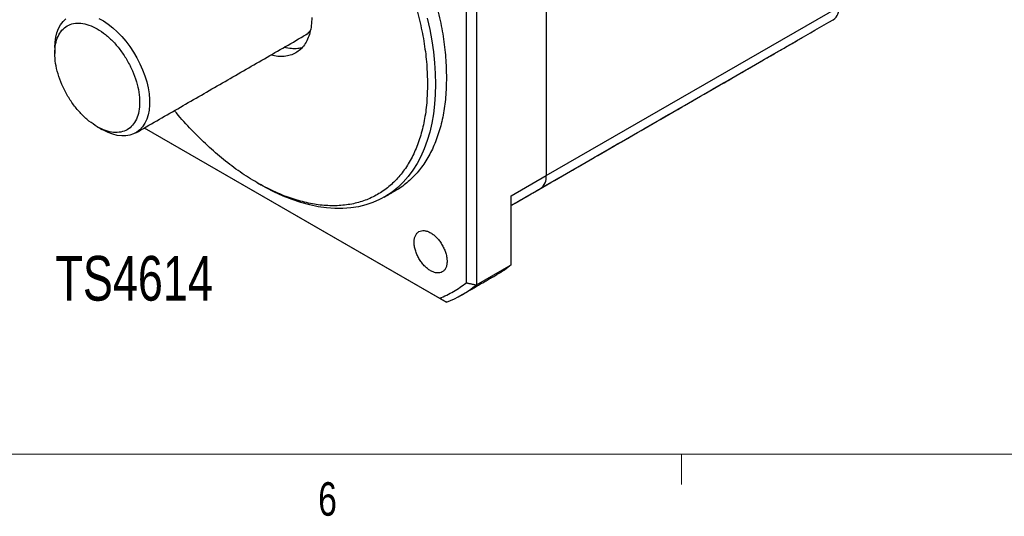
# Model space of a CAD drawing. Header units: millimetres. Extents: x 11 to 421, y 5 to 275.
# Tile 5 of 17: x 119 to 189, y 6 to 41. Entities that reach past the tile are written whole.
import ezdxf

# ---------------------------------------------------------------- set-up
doc = ezdxf.new("R2010")
doc.units = ezdxf.units.MM
doc.styles.add('SLDTEXTSTYLE0', font='TXT', dxfattribs={"width": 0.75})

msp = doc.modelspace()

# ---------------------------------------------------------------- linework, layer by layer
at = {"color": 7, "linetype": 'Continuous', "lineweight": 30}
for p, q in [((150.68401, 22.10745), (150.68401, 49.57104)), ((151.39111, 49.72194), (151.39111, 21.95655)), ((156.34086, 47.67862), (156.34086, 29.71472)), ((156.34086, 47.67862), (156.34086, 29.71472)), ((156.34086, 29.71472), (177.09444, 41.69551)), ((127.85493, 33.09558), (149.27109, 20.73229)), ((127.85499, 33.09561), (148.78686, 21.0119)), ((153.86599, 28.28601), (156.34086, 29.71472)), ((153.86599, 23.38526), (153.86599, 28.28601)), ((151.39111, 21.95655), (153.86599, 23.38526))]:
    msp.add_line(p, q, dxfattribs=at)
at = {"color": 7, "linetype": 'Continuous', "lineweight": 0}
for p, q in [((415.95679, 9.95866), (15.90679, 9.95866)), ((165.91919, 9.95866), (165.91919, 7.80476))]:
    msp.add_line(p, q, dxfattribs=at)
at = {"color": 7, "linetype": 'Continuous', "lineweight": 30, "flags": 128}
for points in [[(121.51569, 38.79863), (121.53238, 39.17517), (121.58228, 39.52871), (121.66491, 39.85571), (121.77943, 40.15294), (121.92471, 40.41744), (122.09931, 40.64659), (122.30149, 40.83809)], [(124.62344, 40.87228), (124.95818, 40.68868), (125.29208, 40.46703), (125.62184, 40.20952), (125.94416, 39.91872), (126.25586, 39.59752), (126.55382, 39.24911), (126.8351, 38.87696), (127.09688, 38.48475), (127.33659, 38.07639), (127.55182, 37.65594), (127.74044, 37.22758), (127.90058, 36.79556), (128.03064, 36.36417), (128.12934, 35.93771), (128.19569, 35.52042), (128.22902, 35.11643), (128.22902, 34.72977), (128.19569, 34.36428), (128.12934, 34.02358), (128.03064, 33.71107), (127.90058, 33.42986), (127.74044, 33.18273), (127.55182, 32.97215), (127.33659, 32.8002), (127.09688, 32.66859), (126.8351, 32.57864), (126.55382, 32.53123), (126.25586, 32.52685), (125.94416, 32.56552), (125.62184, 32.64687), (125.29208, 32.77009), (124.95818, 32.93396), (124.8739, 32.98141)], [(147.90587, 40.89062), (148.08396, 40.08128), (148.23033, 39.28061), (148.34457, 38.49074), (148.42639, 37.71375), (148.47557, 36.9517), (148.49197, 36.20663), (148.47557, 35.4805), (148.42639, 34.77523), (148.34457, 34.09271), (148.23033, 33.43473), (148.08396, 32.80305), (147.90587, 32.19934), (147.69651, 31.6252), (147.45645, 31.08215), (147.18632, 30.57164), (146.88684, 30.09501), (146.5588, 29.65353), (146.20307, 29.24837), (145.82059, 28.88061), (145.41239, 28.55121), (144.97954, 28.26107), (144.52318, 28.01093), (144.04454, 27.80148), (143.54488, 27.63325), (143.02552, 27.5067), (142.48784, 27.42217), (141.93327, 27.37988), (141.36328, 27.37994), (140.77938, 27.42234), (140.18311, 27.50699), (139.57606, 27.63365), (138.95985, 27.80198), (138.33609, 28.01155), (137.70645, 28.26179), (137.0726, 28.55204), (136.43622, 28.88154), (136.11559, 29.0619)], [(174.48812, 39.51346), (174.4882, 39.51351), (174.51608, 39.53053)], [(171.7304, 37.92147), (171.73048, 37.92151), (171.75836, 37.93854)], [(171.7304, 37.92147), (171.73048, 37.92151), (171.75836, 37.93854)]]:
    msp.add_lwpolyline(points, dxfattribs=at)
at = {"color": 7, "linetype": 'Continuous', "lineweight": 30}
for centre, radius, start, end in [((176.1191, 41.58523), 0.98156, 304.8612461, 6.4509343), ((155.36551, 29.60444), 0.98156, 304.8612461, 6.4509343), ((155.36551, 29.60444), 0.98156, 304.8612461, 6.4509343), ((145.98112, 28.87717), 8.78425, 291.9953006, 308.0154511)]:
    msp.add_arc(centre, radius, start, end, dxfattribs=at)
for points, knots in [([(128.14617, 58.95502), (128.44039, 59.10618), (129.02908, 59.40862), (130.01055, 59.67296), (131.05254, 59.79501), (132.15242, 59.76019), (133.29754, 59.57241), (134.47743, 59.23252), (135.68057, 58.74406), (136.89542, 58.11166), (138.11027, 57.34142), (139.31342, 56.44077), (140.49329, 55.41837), (141.6385, 54.28407), (142.73804, 53.0488), (143.78131, 51.72444), (144.75826, 50.32377), (145.65949, 48.86026), (146.47632, 47.348), (147.20087, 45.80158), (147.82621, 44.23585), (148.34613, 42.66601), (148.75638, 41.10672), (149.05011, 39.57469), (149.23533, 38.07841), (149.25831, 37.1299), (149.26979, 36.65565)], [0, 0, 0, 0, 0.04163364, 0.08330174, 0.12496984, 0.16663795, 0.20830605, 0.24997415, 0.29164226, 0.33331036, 0.37497846, 0.41664656, 0.45831467, 0.49998277, 0.54165087, 0.58331897, 0.62498708, 0.66665518, 0.70832328, 0.74999138, 0.79165949, 0.83332759, 0.87499569, 0.91666379, 0.9583319, 1, 1, 1, 1]), ([(139.72385, 40.94179), (139.71743, 40.74955), (139.70459, 40.36505), (139.60128, 39.84688), (139.4383, 39.3831), (139.21239, 38.98514), (138.92902, 38.65892), (138.59264, 38.41004), (138.20899, 38.24358), (137.78515, 38.1591), (137.32626, 38.17038), (137.00217, 38.21158), (136.83021, 38.27174), (136.82465, 38.27369)], [0, 0, 0, 0, 0.09966674, 0.19933348, 0.29900022, 0.39866696, 0.4983337, 0.59800044, 0.69766718, 0.79733392, 0.89700066, 0.9966674, 1, 1, 1, 1]), ([(139.62692, 40.042), (139.61221, 40.01807), (139.4957, 39.82858), (139.33395, 39.68718), (139.16422, 39.62432), (139.16415, 39.62429)], [0, 0, 0, 0, 0.1262292, 0.99963968, 1, 1, 1, 1]), ([(139.0148, 38.78071), (138.92254, 38.759), (138.69135, 38.70458), (138.27987, 38.72373), (137.95677, 38.76264), (137.78481, 38.82282), (137.77924, 38.82476)], [0, 0, 0, 0, 0.246188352, 0.616896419, 0.987604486, 1, 1, 1, 1]), ([(149.26979, 36.65565), (149.25831, 36.19466), (149.23533, 35.27268), (149.05011, 33.99024), (148.75634, 32.79742), (148.34625, 31.71152), (147.82576, 30.74299), (147.20256, 29.8954), (146.47002, 29.19997), (145.94511, 28.78441), (145.64493, 28.64355), (145.64468, 28.64343)], [0, 0, 0, 0, 0.12498708, 0.24997416, 0.37496123, 0.49994831, 0.62493539, 0.74992247, 0.87490955, 0.99989662, 1, 1, 1, 1]), ([(147.92629, 36.20663), (147.91507, 35.75617), (147.89262, 34.85527), (147.71162, 33.60216), (147.42461, 32.43652), (147.02374, 31.37572), (146.51571, 30.42832), (145.90466, 29.60388), (145.19667, 28.91023), (144.39851, 28.35407), (143.51788, 27.94077), (142.56325, 27.67429), (141.54383, 27.55721), (140.46943, 27.59065), (139.35039, 27.77429), (138.1975, 28.10637), (137.02184, 28.58367), (135.83478, 29.20165), (134.64761, 29.95416), (133.47229, 30.83468), (132.31818, 31.832), (131.20368, 32.94677), (130.42801, 33.78768), (130.04502, 34.27695), (130.0003, 34.33408)], [0, 0, 0, 0, 0.04732114, 0.09464229, 0.14196343, 0.18928458, 0.23660572, 0.28392687, 0.33124801, 0.37856916, 0.4258903, 0.47321144, 0.52053259, 0.56785373, 0.61517488, 0.66249602, 0.70981717, 0.75713831, 0.80445945, 0.8517806, 0.89910174, 0.94642289, 0.99374403, 1, 1, 1, 1]), ([(153.86599, 23.38526), (153.54122, 23.13174), (153.21612, 22.87796), (152.84811, 22.69851), (152.84774, 22.69833)], [0, 0, 0, 0, 0.99899644, 1, 1, 1, 1])]:
    msp.add_open_spline(points, degree=3, knots=knots, dxfattribs=at)
for points, degree in [([(123.74324, 50.16721), (123.75446, 50.61766), (123.77691, 51.51857), (123.9579, 52.77168), (124.24492, 53.93731), (124.64579, 54.99811), (125.15382, 55.94552), (125.76487, 56.76996), (126.47286, 57.46361), (127.27102, 58.01976), (128.15165, 58.43306), (129.10627, 58.69954), (130.12569, 58.81662), (131.2001, 58.78318), (132.31914, 58.59954), (133.47203, 58.26747), (134.64768, 57.79016), (135.83476, 57.17221), (137.02185, 56.41958), (138.1975, 55.53951), (139.35039, 54.54048), (140.46943, 53.43211), (141.54383, 52.22507), (142.56325, 50.93099), (143.51788, 49.56233), (144.39851, 48.13227), (145.19667, 46.65458), (145.90466, 45.14351), (146.51571, 43.61356), (147.02374, 42.0796), (147.42461, 40.55596), (147.71162, 39.05895), (147.89262, 37.59686), (147.91507, 36.67004), (147.92629, 36.20663)], 3), ([(124.52089, 33.18526), (124.3242, 33.31172), (123.93082, 33.56464), (123.36343, 34.09854), (122.84052, 34.72113), (122.38219, 35.42063), (122.00605, 36.16689), (121.72655, 36.93212), (121.55443, 37.68667), (121.49631, 38.40161), (121.55443, 39.04945), (121.72655, 39.60528), (122.00605, 40.0478), (122.38219, 40.35978), (122.84052, 40.53009), (123.36343, 40.54894), (123.93082, 40.42775), (124.3242, 40.22649), (124.52089, 40.12586)], 3), ([(155.92656, 28.79903), (176.68015, 40.77982)], 1), ([(124.52089, 40.12586), (124.71758, 39.99939), (125.11095, 39.74647), (125.67834, 39.21257), (126.20125, 38.58998), (126.65959, 37.89049), (127.03573, 37.14422), (127.31523, 36.37899), (127.48735, 35.62444), (127.54547, 34.90951), (127.48735, 34.26167), (127.31523, 33.70584), (127.03573, 33.26332), (126.65959, 32.95134), (126.20125, 32.78102), (125.67834, 32.76217), (125.11095, 32.88337), (124.71758, 33.08463), (124.52089, 33.18526)], 3), ([(127.24925, 32.74593), (139.16593, 39.62528)], 1), ([(171.7304, 37.92147), (174.48812, 39.51346)], 1), ([(121.51569, 38.79863), (121.51569, 38.38838)], 1), ([(153.86599, 27.60856), (171.7304, 37.92147)], 1), ([(124.51863, 33.18656), (124.8739, 32.98141)], 1), ([(135.83103, 29.22622), (136.11559, 29.0619)], 1), ([(144.86689, 28.19434), (145.64648, 28.64439)], 1), ([(153.86599, 27.60949), (155.92656, 28.79903)], 1), ([(148.14542, 22.96636), (148.06906, 23.01546), (147.91634, 23.11365), (147.69606, 23.32093), (147.49305, 23.56264), (147.31511, 23.83421), (147.16907, 24.12393), (147.06056, 24.42102), (146.99374, 24.71397), (146.97118, 24.99153), (146.99374, 25.24304), (147.06056, 25.45884), (147.16907, 25.63064), (147.31511, 25.75176), (147.49305, 25.81788), (147.69606, 25.8252), (147.91634, 25.77815), (148.06906, 25.70001), (148.14542, 25.66094)], 3), ([(148.14542, 25.66094), (148.22178, 25.61185), (148.37451, 25.51365), (148.59479, 25.30637), (148.7978, 25.06466), (148.97574, 24.7931), (149.12177, 24.50337), (149.23029, 24.20628), (149.29711, 23.91334), (149.31967, 23.63577), (149.29711, 23.38426), (149.23029, 23.16847), (149.12177, 22.99666), (148.97574, 22.87554), (148.7978, 22.80942), (148.59479, 22.8021), (148.37451, 22.84915), (148.22178, 22.92729), (148.14542, 22.96636)], 3), ([(150.37291, 21.26954), (152.84955, 22.69928)], 1), ([(148.78686, 21.0119), (149.12055, 21.16419), (149.78792, 21.46877), (150.38531, 21.89456), (150.68401, 22.10745)], 3), ([(150.68401, 22.10745), (151.39111, 21.95655)], 1), ([(149.27109, 20.73229), (148.78686, 21.0119)], 1)]:
    msp.add_open_spline(points, degree=degree, dxfattribs=at)

# ---------------------------------------------------------------- texts
at = {"color": 7, "linetype": 'Continuous', "lineweight": 0, "attachment_point": 1, "style": 'SLDTEXTSTYLE0'}
for s, insert, char_height in [('TS4614', (121.56141, 24.01934), 3.175), ('6', (140.17816, 7.96685), 2.38125)]:
    msp.add_mtext(s, dxfattribs=dict(at, insert=insert, char_height=char_height))

doc.saveas('drawing.dxf')
